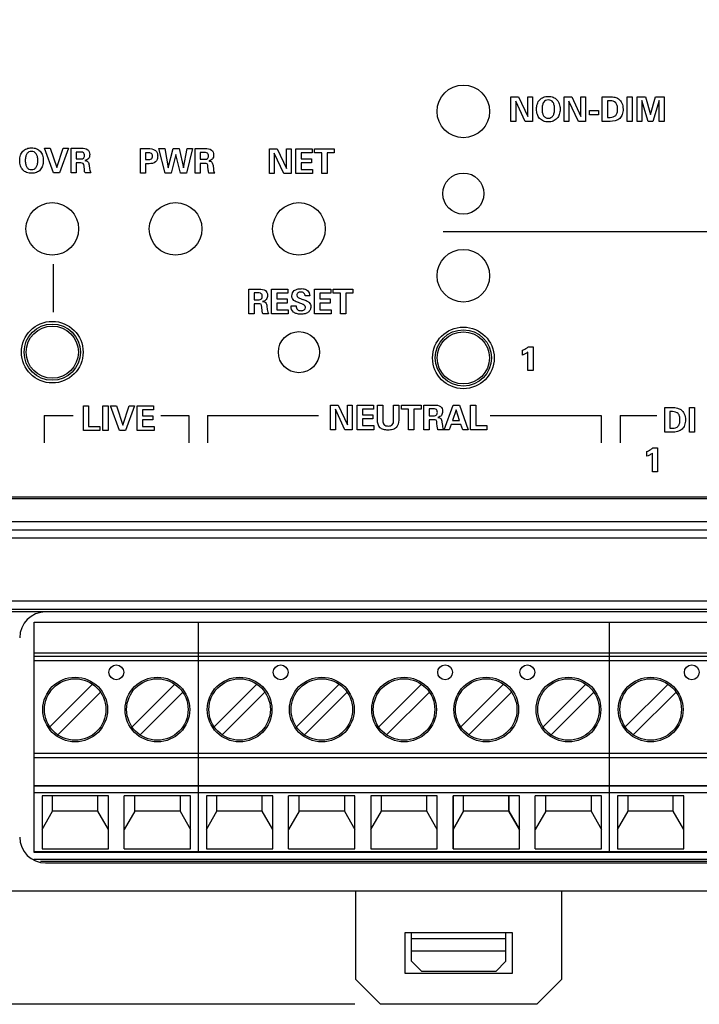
# Model space of a CAD drawing. Header units: inches. Extents: x 0.6 to 15.6, y 0.2 to 10.2.
# Tile 10 of 15: x 5.5 to 7.2, y 5.4 to 7.8. Entities that reach past the tile are written whole.
import ezdxf

# ---------------------------------------------------------------- set-up
doc = ezdxf.new("R2010")
doc.units = ezdxf.units.IN
doc.header["$LTSCALE"] = 0.935
doc.header["$MEASUREMENT"] = 0
doc.header["$PDMODE"] = 3
doc.header["$PDSIZE"] = 0.3125
doc.layers.get('0').update_dxf_attribs({"linetype": 'CONTINUOUS'})
doc.layers.get('Defpoints').update_dxf_attribs({"linetype": 'CONTINUOUS'})
for name, color, linetype in [('A', 1, 'CONTINUOUS'), ('DIMS', 5, 'CONTINUOUS'), ('SCREEN', 5, 'CONTINUOUS')]:
    doc.layers.add(name, color=color, linetype=linetype)
doc.styles.get("Standard").update_dxf_attribs({"font": 'ARIAL_0.TTF'})
doc.dimstyles.get("Standard").update_dxf_attribs({"dimtxt": 0.125, "dimasz": 0.18, "dimexe": 0.18, "dimexo": 0.0625, "dimgap": 0.09, "dimtad": 0, "dimtih": 1, "dimtoh": 1, "dimdec": 3, "dimzin": 4, "dimdsep": 46, "dimtxsty": 'Standard', "dimblk": '_FILLED', "dimblk1": '_FILLED', "dimblk2": '_FILLED', "dimcen": 0.09, "dimadec": 0, "dimazin": 0, "dimtol": 1, "dimtp": 0.001, "dimtm": 0.001, "dimtfac": 1, "dimtdec": 3, "dimtofl": 0, "dimtmove": 0, "dimatfit": 3, "dimldrblk": '_FILLED', "dimfxl": 0, "dimtolj": 1, "dimtzin": 4, "dimarcsym": 0})

# ---------------------------------------------------------------- blocks, each defined once
blk = doc.blocks.new('_FILLED')
at = {"color": 0, "linetype": 'ByBlock'}
blk.add_solid([(0, 0), (-1, 0.174), (-1, -0.174)], dxfattribs=at)
blk = doc.blocks.new('*D3')
at = {"layer": 'Defpoints', "color": 0, "lineweight": 0}
for p in [(2.3438, 9.1839), (1.2332, 5.3769), (6.3953, 5.3769)]:
    blk.add_point(p, dxfattribs=at)
at = {"layer": 'DIMS', "color": 0, "lineweight": -2}
for p, q in [((2.2813, 9.1839), (1.0532, 9.1839)), ((1.2332, 9.0039), (1.2332, 7.621)), ((1.2332, 5.5569), (1.2332, 7.2772)), ((6.3328, 5.3769), (1.0532, 5.3769))]:
    blk.add_line(p, q, dxfattribs=at)
at = {"layer": 'DIMS', "color": 0, "lineweight": -2, "xscale": 0.18, "yscale": 0.18, "zscale": 0.18}
for p, rotation in [((1.2332, 9.1839), 90), ((1.2332, 5.3769), 270)]:
    blk.add_blockref('_FILLED', p, dxfattribs=dict(at, rotation=rotation))
at = {"layer": 'DIMS', "color": 0, "insert": (1.2332, 7.4491), "char_height": 0.125, "attachment_point": 5}
blk.add_mtext('\\A1;94.2mm (3.709")', dxfattribs=at)

msp = doc.modelspace()

# ---------------------------------------------------------------- linework, layer by layer
for p, q in [((10.7657, 6.6069), (2.4057, 6.6069)), ((2.4107, 6.6119), (10.7607, 6.6119)), ((2.4057, 6.5519), (10.7657, 6.5519)), ((2.4057, 6.5319), (10.7657, 6.5319)), ((10.7657, 6.5119), (2.4057, 6.5119)), ((2.4057, 6.3589), (10.7657, 6.3589)), ((2.4057, 6.3389), (10.7657, 6.3389)), ((2.4057, 6.333), (10.7657, 6.333)), ((8.7247, 6.332), (5.5807, 6.332)), ((5.5519, 5.7299), (8.7535, 5.7299)), ((5.5682, 5.7249), (8.7372, 5.7249)), ((5.5807, 5.721), (8.7247, 5.721)), ((10.7657, 5.6519), (2.4057, 5.6519)), ((6.3357, 5.4369), (6.3357, 5.6519)), ((6.8357, 5.6519), (6.8357, 5.4369)), ((6.4557, 5.5519), (6.7157, 5.5519)), ((6.4557, 5.4519), (6.4557, 5.5519)), ((6.4707, 5.4819), (6.4707, 5.5519)), ((6.4707, 5.5369), (6.7007, 5.5369)), ((6.7007, 5.4819), (6.7007, 5.5519)), ((6.7157, 5.5519), (6.7157, 5.4519)), ((6.4707, 5.5069), (6.7007, 5.5069)), ((6.4707, 5.4819), (6.4957, 5.4569)), ((6.6757, 5.4569), (6.7007, 5.4819)), ((6.7157, 5.4519), (6.4557, 5.4519)), ((6.6757, 5.4569), (6.4957, 5.4569)), ((6.3357, 5.4369), (6.3957, 5.3769)), ((6.7757, 5.3769), (6.8357, 5.4369)), ((6.7757, 5.3769), (6.3957, 5.3769))]:
    msp.add_line(p, q)
for centre, radius in [((6.597, 7.5503), 0.064), ((6.597, 7.3503), 0.05), ((5.597, 7.2643), 0.064), ((5.897, 7.2643), 0.064), ((6.197, 7.2643), 0.064), ((6.597, 7.1503), 0.064), ((5.597, 6.9643), 0.075), ((6.597, 6.9503), 0.075), ((6.197, 6.9643), 0.05)]:
    msp.add_circle(centre, radius)
for centre, start, end in [((5.5807, 6.269), 90, 180), ((5.5807, 5.784), 180, 270)]:
    msp.add_arc(centre, 0.063, start, end)
at = {"layer": 'A'}
for p, q in [((5.5527, 5.746), (5.5527, 6.307)), ((5.5527, 6.307), (5.9527, 6.307)), ((5.9527, 5.746), (5.9527, 6.307)), ((5.9527, 6.307), (6.3527, 6.307)), ((5.9527, 5.746), (5.9527, 6.307)), ((6.3527, 6.307), (6.7527, 6.307)), ((6.5527, 6.307), (6.9527, 6.307)), ((6.9527, 6.307), (7.3527, 6.307)), ((6.9527, 5.746), (6.9527, 6.307)), ((6.9527, 5.746), (6.9527, 6.307)), ((5.5527, 6.2322), (5.9527, 6.2322)), ((5.9527, 6.2322), (6.3527, 6.2322)), ((6.3527, 6.2322), (6.7527, 6.2322)), ((6.5527, 6.2322), (6.9527, 6.2322)), ((6.9527, 6.2322), (7.3527, 6.2322)), ((5.5527, 6.2246), (5.9527, 6.2246)), ((5.9527, 6.2128), (5.5527, 6.2128)), ((5.9527, 6.2246), (6.3527, 6.2246)), ((6.3527, 6.2128), (5.9527, 6.2128)), ((6.3527, 6.2246), (6.7527, 6.2246)), ((6.7527, 6.2128), (6.3527, 6.2128)), ((6.5527, 6.2246), (6.9527, 6.2246)), ((6.9527, 6.2128), (6.5527, 6.2128)), ((6.9527, 6.2246), (7.3527, 6.2246)), ((7.3527, 6.2128), (6.9527, 6.2128)), ((5.591, 6.0522), (5.6949, 6.1562)), ((5.6104, 6.0327), (5.7144, 6.1367)), ((5.791, 6.0522), (5.8949, 6.1562)), ((5.9144, 6.1367), (5.8104, 6.0327)), ((5.991, 6.0522), (6.0949, 6.1562)), ((6.0104, 6.0327), (6.1144, 6.1367)), ((6.191, 6.0522), (6.2949, 6.1562)), ((6.3144, 6.1367), (6.2104, 6.0327)), ((6.391, 6.0522), (6.4949, 6.1562)), ((6.4104, 6.0327), (6.5144, 6.1367)), ((6.591, 6.0522), (6.6949, 6.1562)), ((6.591, 6.0522), (6.6949, 6.1562)), ((6.7144, 6.1367), (6.6104, 6.0327)), ((6.6104, 6.0327), (6.7144, 6.1367)), ((6.791, 6.0522), (6.8949, 6.1562)), ((6.9144, 6.1367), (6.8104, 6.0327)), ((6.991, 6.0522), (7.0949, 6.1562)), ((7.0104, 6.0327), (7.1144, 6.1367)), ((5.5527, 5.9885), (5.9527, 5.9885)), ((5.9527, 5.9767), (5.5527, 5.9767)), ((5.9527, 5.9885), (6.3527, 5.9885)), ((6.3527, 5.9767), (5.9527, 5.9767)), ((6.3527, 5.9885), (6.7527, 5.9885)), ((6.7527, 5.9767), (6.3527, 5.9767)), ((6.5527, 5.9885), (6.9527, 5.9885)), ((6.9527, 5.9767), (6.5527, 5.9767)), ((6.9527, 5.9885), (7.3527, 5.9885)), ((7.3527, 5.9767), (6.9527, 5.9767)), ((5.5527, 5.9094), (5.9527, 5.9094)), ((5.5527, 5.9085), (5.9527, 5.9085)), ((5.9527, 5.9094), (6.3527, 5.9094)), ((5.9527, 5.9085), (6.3527, 5.9085)), ((6.3527, 5.9094), (6.7527, 5.9094)), ((6.3527, 5.9085), (6.7527, 5.9085)), ((6.5527, 5.9094), (6.9527, 5.9094)), ((6.5527, 5.9085), (6.9527, 5.9085)), ((6.9527, 5.9094), (7.3527, 5.9094)), ((6.9527, 5.9085), (7.3527, 5.9085)), ((5.9527, 5.8919), (5.5527, 5.8919)), ((5.7334, 5.8842), (5.572, 5.8842)), ((5.572, 5.8842), (5.572, 5.7555)), ((5.5976, 5.8469), (5.5976, 5.8842)), ((5.7078, 5.8469), (5.7078, 5.8842)), ((5.7334, 5.7555), (5.7334, 5.8842)), ((5.9334, 5.8842), (5.772, 5.8842)), ((5.772, 5.7555), (5.772, 5.8842)), ((5.7976, 5.8469), (5.7976, 5.8842)), ((5.9078, 5.8842), (5.9078, 5.8469)), ((5.9334, 5.7555), (5.9334, 5.8842)), ((6.3527, 5.8919), (5.9527, 5.8919)), ((6.1334, 5.8842), (5.972, 5.8842)), ((5.972, 5.8842), (5.972, 5.7555)), ((5.9976, 5.8469), (5.9976, 5.8842)), ((6.1078, 5.8469), (6.1078, 5.8842)), ((6.1334, 5.7555), (6.1334, 5.8842)), ((6.3334, 5.8842), (6.172, 5.8842)), ((6.172, 5.7555), (6.172, 5.8842)), ((6.1976, 5.8469), (6.1976, 5.8842)), ((6.3078, 5.8842), (6.3078, 5.8469)), ((6.3334, 5.7555), (6.3334, 5.8842)), ((6.7527, 5.8919), (6.3527, 5.8919)), ((6.5334, 5.8842), (6.372, 5.8842)), ((6.372, 5.8842), (6.372, 5.7555)), ((6.3976, 5.8469), (6.3976, 5.8842)), ((6.5078, 5.8469), (6.5078, 5.8842)), ((6.5334, 5.7555), (6.5334, 5.8842)), ((6.9527, 5.8919), (6.5527, 5.8919)), ((6.7334, 5.8842), (6.572, 5.8842)), ((6.572, 5.7555), (6.572, 5.8842)), ((6.7334, 5.8842), (6.572, 5.8842)), ((6.572, 5.8842), (6.572, 5.7555)), ((6.5976, 5.8469), (6.5976, 5.8842)), ((6.5976, 5.8469), (6.5976, 5.8842)), ((6.7078, 5.8842), (6.7078, 5.8469)), ((6.7078, 5.8469), (6.7078, 5.8842)), ((6.7334, 5.7555), (6.7334, 5.8842)), ((6.7334, 5.7555), (6.7334, 5.8842)), ((6.9334, 5.8842), (6.772, 5.8842)), ((6.772, 5.7555), (6.772, 5.8842)), ((6.7976, 5.8469), (6.7976, 5.8842)), ((6.9078, 5.8842), (6.9078, 5.8469)), ((6.9334, 5.7555), (6.9334, 5.8842)), ((7.3527, 5.8919), (6.9527, 5.8919)), ((7.1334, 5.8842), (6.972, 5.8842)), ((6.972, 5.8842), (6.972, 5.7555)), ((6.9976, 5.8469), (6.9976, 5.8842)), ((7.1078, 5.8469), (7.1078, 5.8842)), ((7.1334, 5.7555), (7.1334, 5.8842)), ((5.572, 5.8021), (5.5976, 5.8469)), ((5.7078, 5.8469), (5.5976, 5.8469)), ((5.7334, 5.8021), (5.7078, 5.8469)), ((5.7976, 5.8469), (5.772, 5.8021)), ((5.9078, 5.8469), (5.7976, 5.8469)), ((5.9078, 5.8469), (5.9334, 5.8021)), ((5.972, 5.8021), (5.9976, 5.8469)), ((6.1078, 5.8469), (5.9976, 5.8469)), ((6.1334, 5.8021), (6.1078, 5.8469)), ((6.1976, 5.8469), (6.172, 5.8021)), ((6.3078, 5.8469), (6.1976, 5.8469)), ((6.3078, 5.8469), (6.3334, 5.8021)), ((6.372, 5.8021), (6.3976, 5.8469)), ((6.5078, 5.8469), (6.3976, 5.8469)), ((6.5334, 5.8021), (6.5078, 5.8469)), ((6.5976, 5.8469), (6.572, 5.8021)), ((6.572, 5.8021), (6.5976, 5.8469)), ((6.7078, 5.8469), (6.5976, 5.8469)), ((6.7078, 5.8469), (6.5976, 5.8469)), ((6.7078, 5.8469), (6.7334, 5.8021)), ((6.7334, 5.8021), (6.7078, 5.8469)), ((6.7976, 5.8469), (6.772, 5.8021)), ((6.9078, 5.8469), (6.7976, 5.8469)), ((6.9078, 5.8469), (6.9334, 5.8021)), ((6.972, 5.8021), (6.9976, 5.8469)), ((7.1078, 5.8469), (6.9976, 5.8469)), ((7.1334, 5.8021), (7.1078, 5.8469)), ((5.572, 5.7555), (5.7334, 5.7555)), ((5.772, 5.7555), (5.9334, 5.7555)), ((5.972, 5.7555), (6.1334, 5.7555)), ((6.172, 5.7555), (6.3334, 5.7555)), ((6.372, 5.7555), (6.5334, 5.7555)), ((6.572, 5.7555), (6.7334, 5.7555)), ((6.572, 5.7555), (6.7334, 5.7555)), ((6.772, 5.7555), (6.9334, 5.7555)), ((6.972, 5.7555), (7.1334, 5.7555)), ((5.5527, 5.7488), (5.9527, 5.7488)), ((5.9527, 5.746), (5.5527, 5.746)), ((5.9527, 5.7488), (6.3527, 5.7488)), ((6.3527, 5.746), (5.9527, 5.746)), ((6.3527, 5.7488), (6.7527, 5.7488)), ((6.7527, 5.746), (6.3527, 5.746)), ((6.5527, 5.7488), (6.9527, 5.7488)), ((6.9527, 5.746), (6.5527, 5.746)), ((6.9527, 5.7488), (7.3527, 5.7488)), ((7.3527, 5.746), (6.9527, 5.746))]:
    msp.add_line(p, q, dxfattribs=at)
for centre, radius in [((5.597, 6.9643), 0.0685), ((5.597, 6.9643), 0.0635), ((6.597, 6.9503), 0.0685), ((6.597, 6.9503), 0.0635), ((5.7527, 6.185), 0.018), ((6.1527, 6.185), 0.018), ((6.5527, 6.185), 0.018), ((6.7527, 6.185), 0.018), ((7.1527, 6.185), 0.018), ((5.6527, 6.0944), 0.0787), ((5.6527, 6.0944), 0.0748), ((5.8527, 6.0944), 0.0787), ((5.8527, 6.0944), 0.0748), ((6.0527, 6.0944), 0.0787), ((6.0527, 6.0944), 0.0748), ((6.2527, 6.0944), 0.0787), ((6.2527, 6.0944), 0.0748), ((6.4527, 6.0944), 0.0787), ((6.4527, 6.0944), 0.0748), ((6.6527, 6.0944), 0.0787), ((6.6527, 6.0944), 0.0748), ((6.8527, 6.0944), 0.0787), ((6.8527, 6.0944), 0.0748), ((7.0527, 6.0944), 0.0787), ((7.0527, 6.0944), 0.0748)]:
    msp.add_circle(centre, radius, dxfattribs=at)
at = {"layer": 'DIMS'}
for p, q in [((6.7553, 6.9774), (6.7666, 6.9774)), ((6.7666, 6.9774), (6.7666, 6.9194)), ((6.741, 6.9571), (6.741, 6.9688)), ((6.7542, 6.9194), (6.7542, 6.9644)), ((6.7666, 6.9194), (6.7542, 6.9194))]:
    msp.add_line(p, q, dxfattribs=at)
for points, start_tangent, end_tangent in [([(6.741, 6.9688), (6.7488, 6.9728), (6.7553, 6.9774)], (0.919079, 0.394073), (0.756383, 0.654129)), ([(6.7542, 6.9644), (6.747, 6.9599), (6.741, 6.9571)], (-0.821227, -0.570601), (-0.944631, -0.328135))]:
    msp.add_spline(points, degree=3, dxfattribs=dict(at, start_tangent=start_tangent, end_tangent=end_tangent))
at = {"layer": 'SCREEN'}
for p, q in [((6.7129, 7.5258), (6.7129, 7.5859)), ((6.7129, 7.5859), (6.7314, 7.5859)), ((6.7244, 7.5755), (6.7244, 7.5258)), ((6.7477, 7.5258), (6.7244, 7.5755)), ((6.7314, 7.5859), (6.754, 7.5376)), ((6.754, 7.5376), (6.754, 7.5859)), ((6.754, 7.5859), (6.7655, 7.5859)), ((6.7655, 7.5859), (6.7655, 7.5258)), ((6.8419, 7.5258), (6.8419, 7.5859)), ((6.8419, 7.5859), (6.8605, 7.5859)), ((6.8535, 7.5755), (6.8535, 7.5258)), ((6.8768, 7.5258), (6.8535, 7.5755)), ((6.8605, 7.5859), (6.883, 7.5376)), ((6.883, 7.5376), (6.883, 7.5859)), ((6.883, 7.5859), (6.8945, 7.5859)), ((6.8945, 7.5859), (6.8945, 7.5258)), ((6.935, 7.5859), (6.9538, 7.5859)), ((6.935, 7.5258), (6.935, 7.5859)), ((6.9543, 7.576), (6.9478, 7.576)), ((6.9478, 7.576), (6.9478, 7.5358)), ((6.9951, 7.5859), (7.0079, 7.5859)), ((6.9951, 7.5258), (6.9951, 7.5859)), ((7.0079, 7.5859), (7.0079, 7.5258)), ((7.0195, 7.5859), (7.0397, 7.5859)), ((7.0195, 7.5258), (7.0195, 7.5859)), ((7.031, 7.5766), (7.031, 7.5258)), ((7.0466, 7.5258), (7.031, 7.5766)), ((7.0397, 7.5859), (7.0523, 7.5425)), ((7.0523, 7.5425), (7.0648, 7.5859)), ((7.0736, 7.5766), (7.0579, 7.5258)), ((7.0648, 7.5859), (7.0855, 7.5859)), ((7.0736, 7.5258), (7.0736, 7.5766)), ((7.0855, 7.5859), (7.0855, 7.5258)), ((6.904, 7.5418), (6.904, 7.5528)), ((6.904, 7.5528), (6.9256, 7.5528)), ((6.9256, 7.5528), (6.9256, 7.5418)), ((6.7244, 7.5258), (6.7129, 7.5258)), ((6.7655, 7.5258), (6.7477, 7.5258)), ((6.8535, 7.5258), (6.8419, 7.5258)), ((6.8945, 7.5258), (6.8768, 7.5258)), ((6.9256, 7.5418), (6.904, 7.5418)), ((6.9538, 7.5258), (6.935, 7.5258)), ((6.9478, 7.5358), (6.9543, 7.5358)), ((7.0079, 7.5258), (6.9951, 7.5258)), ((7.031, 7.5258), (7.0195, 7.5258)), ((7.0579, 7.5258), (7.0466, 7.5258)), ((7.0855, 7.5258), (7.0736, 7.5258)), ((5.6, 7.4006), (5.5781, 7.4607)), ((5.5781, 7.4607), (5.592, 7.4607)), ((5.592, 7.4607), (5.6079, 7.4137)), ((5.6079, 7.4137), (5.6233, 7.4607)), ((5.6364, 7.4607), (5.6143, 7.4006)), ((5.6233, 7.4607), (5.6364, 7.4607)), ((5.6428, 7.4006), (5.6428, 7.4607)), ((5.6428, 7.4607), (5.6677, 7.4607)), ((5.8114, 7.3998), (5.8114, 7.4598)), ((5.8114, 7.4598), (5.8292, 7.4598)), ((5.8717, 7.3998), (5.8564, 7.4598)), ((5.8564, 7.4598), (5.8705, 7.4598)), ((5.8705, 7.4598), (5.8791, 7.4131)), ((5.8791, 7.4131), (5.891, 7.4598)), ((5.891, 7.4598), (5.9056, 7.4598)), ((5.9056, 7.4598), (5.9161, 7.4131)), ((5.9161, 7.4131), (5.9255, 7.4598)), ((5.938, 7.4598), (5.9232, 7.3998)), ((5.9255, 7.4598), (5.938, 7.4598)), ((5.9442, 7.3998), (5.9442, 7.4598)), ((5.9442, 7.4598), (5.9692, 7.4598)), ((6.1255, 7.3992), (6.1255, 7.4592)), ((6.1255, 7.4592), (6.144, 7.4592)), ((6.144, 7.4592), (6.1666, 7.411)), ((6.1666, 7.411), (6.1666, 7.4592)), ((6.1666, 7.4592), (6.1781, 7.4592)), ((6.1781, 7.4592), (6.1781, 7.3992)), ((6.1897, 7.3992), (6.1897, 7.4592)), ((6.1897, 7.4592), (6.2295, 7.4592)), ((6.2295, 7.4592), (6.2295, 7.4493)), ((6.2349, 7.4495), (6.2349, 7.4592)), ((6.2349, 7.4592), (6.2831, 7.4592)), ((6.2831, 7.4592), (6.2831, 7.4495)), ((5.6554, 7.4514), (5.6554, 7.4346)), ((5.6629, 7.4514), (5.6554, 7.4514)), ((5.6554, 7.4346), (5.6629, 7.4346)), ((5.8235, 7.4498), (5.8235, 7.433)), ((5.8296, 7.4498), (5.8235, 7.4498)), ((5.8235, 7.433), (5.8296, 7.433)), ((5.8978, 7.4457), (5.886, 7.3998)), ((5.9086, 7.3998), (5.8978, 7.4457)), ((5.9568, 7.4505), (5.9568, 7.4337)), ((5.9644, 7.4505), (5.9568, 7.4505)), ((5.9568, 7.4337), (5.9644, 7.4337)), ((6.137, 7.4489), (6.137, 7.3992)), ((6.1604, 7.3992), (6.137, 7.4489)), ((6.2027, 7.4493), (6.2027, 7.4352)), ((6.2295, 7.4493), (6.2027, 7.4493)), ((6.2027, 7.4352), (6.2278, 7.4352)), ((6.2278, 7.4352), (6.2278, 7.4254)), ((6.2526, 7.4495), (6.2349, 7.4495)), ((6.2526, 7.3992), (6.2526, 7.4495)), ((6.2655, 7.4495), (6.2655, 7.3992)), ((6.2831, 7.4495), (6.2655, 7.4495)), ((5.6554, 7.4248), (5.6554, 7.4006)), ((5.6664, 7.4248), (5.6554, 7.4248)), ((5.6751, 7.408), (5.6743, 7.417)), ((5.6865, 7.4194), (5.6876, 7.4107)), ((5.8235, 7.4229), (5.8235, 7.3998)), ((5.8324, 7.4229), (5.8235, 7.4229)), ((5.9568, 7.4239), (5.9568, 7.3998)), ((5.9679, 7.4239), (5.9568, 7.4239)), ((5.9766, 7.4071), (5.9757, 7.4161)), ((5.988, 7.4185), (5.9891, 7.4098)), ((6.2027, 7.4254), (6.2027, 7.4092)), ((6.2278, 7.4254), (6.2027, 7.4254)), ((6.2027, 7.4092), (6.2304, 7.4092)), ((6.2304, 7.4092), (6.2304, 7.3992)), ((5.6143, 7.4006), (5.6, 7.4006)), ((5.6554, 7.4006), (5.6428, 7.4006)), ((5.6907, 7.4006), (5.6768, 7.4006)), ((5.8235, 7.3998), (5.8114, 7.3998)), ((5.886, 7.3998), (5.8717, 7.3998)), ((5.9232, 7.3998), (5.9086, 7.3998)), ((5.9568, 7.3998), (5.9442, 7.3998)), ((5.9922, 7.3998), (5.9782, 7.3998)), ((6.137, 7.3992), (6.1255, 7.3992)), ((6.1781, 7.3992), (6.1604, 7.3992)), ((6.2304, 7.3992), (6.1897, 7.3992)), ((6.2655, 7.3992), (6.2526, 7.3992)), ((6.5479, 7.2577), (8.2182, 7.2577)), ((5.5994, 7.1785), (5.5994, 7.0616)), ((6.0752, 7.0577), (6.0752, 7.1178)), ((6.0752, 7.1178), (6.1002, 7.1178)), ((6.0878, 7.1085), (6.0878, 7.0917)), ((6.0954, 7.1085), (6.0878, 7.1085)), ((6.1302, 7.0577), (6.1302, 7.1178)), ((6.1302, 7.1178), (6.17, 7.1178)), ((6.1433, 7.1078), (6.1433, 7.0937)), ((6.17, 7.1078), (6.1433, 7.1078)), ((6.17, 7.1178), (6.17, 7.1078)), ((6.2233, 7.101), (6.2121, 7.101)), ((6.2233, 7.1013), (6.2233, 7.101)), ((6.2351, 7.0577), (6.2351, 7.1178)), ((6.2351, 7.1178), (6.2749, 7.1178)), ((6.2481, 7.1078), (6.2481, 7.0937)), ((6.2749, 7.1078), (6.2481, 7.1078)), ((6.2749, 7.1178), (6.2749, 7.1078)), ((6.2803, 7.108), (6.2803, 7.1178)), ((6.2803, 7.1178), (6.3285, 7.1178)), ((6.298, 7.108), (6.2803, 7.108)), ((6.298, 7.0577), (6.298, 7.108)), ((6.3109, 7.108), (6.3109, 7.0577)), ((6.3285, 7.108), (6.3109, 7.108)), ((6.3285, 7.1178), (6.3285, 7.108)), ((6.0878, 7.0917), (6.0954, 7.0917)), ((6.0878, 7.0819), (6.0878, 7.0577)), ((6.0989, 7.0819), (6.0878, 7.0819)), ((6.1076, 7.0651), (6.1067, 7.0741)), ((6.119, 7.0765), (6.1201, 7.0678)), ((6.1433, 7.0937), (6.1684, 7.0937)), ((6.1433, 7.0839), (6.1433, 7.0677)), ((6.1684, 7.0839), (6.1433, 7.0839)), ((6.1684, 7.0937), (6.1684, 7.0839)), ((6.1778, 7.0764), (6.1778, 7.0772)), ((6.1778, 7.0772), (6.1904, 7.0772)), ((6.1989, 7.0839), (6.1963, 7.0848)), ((6.2067, 7.0926), (6.2074, 7.0924)), ((6.2481, 7.0937), (6.2732, 7.0937)), ((6.2481, 7.0839), (6.2481, 7.0677)), ((6.2732, 7.0839), (6.2481, 7.0839)), ((6.2732, 7.0937), (6.2732, 7.0839)), ((6.0878, 7.0577), (6.0752, 7.0577)), ((6.1232, 7.0577), (6.1092, 7.0577)), ((6.171, 7.0577), (6.1302, 7.0577)), ((6.1433, 7.0677), (6.171, 7.0677)), ((6.171, 7.0677), (6.171, 7.0577)), ((6.2758, 7.0577), (6.2351, 7.0577)), ((6.2481, 7.0677), (6.2758, 7.0677)), ((6.2758, 7.0677), (6.2758, 7.0577)), ((6.3109, 7.0577), (6.298, 7.0577)), ((5.6726, 6.7735), (5.6726, 6.8335)), ((5.6726, 6.8335), (5.6854, 6.8335)), ((5.6854, 6.8335), (5.6854, 6.7837)), ((5.7199, 6.7735), (5.7199, 6.8335)), ((5.7199, 6.8335), (5.7327, 6.8335)), ((5.7327, 6.8335), (5.7327, 6.7735)), ((5.7608, 6.7735), (5.739, 6.8335)), ((5.739, 6.8335), (5.7529, 6.8335)), ((5.7529, 6.8335), (5.7687, 6.7866)), ((5.7687, 6.7866), (5.7842, 6.8335)), ((5.7973, 6.8335), (5.7752, 6.7735)), ((5.7842, 6.8335), (5.7973, 6.8335)), ((5.8037, 6.7735), (5.8037, 6.8335)), ((5.8037, 6.8335), (5.8435, 6.8335)), ((5.8435, 6.8335), (5.8435, 6.8236)), ((6.2741, 6.8355), (6.2926, 6.8355)), ((6.2741, 6.7755), (6.2741, 6.8355)), ((6.2926, 6.8355), (6.3152, 6.7872)), ((6.3152, 6.8355), (6.3267, 6.8355)), ((6.3152, 6.7872), (6.3152, 6.8355)), ((6.3267, 6.8355), (6.3267, 6.7755)), ((6.3383, 6.8355), (6.3781, 6.8355)), ((6.3383, 6.7755), (6.3383, 6.8355)), ((6.3781, 6.8355), (6.3781, 6.8256)), ((6.3881, 6.8355), (6.4009, 6.8355)), ((6.3881, 6.7986), (6.3881, 6.8355)), ((6.4009, 6.8355), (6.4009, 6.7977)), ((6.4273, 6.8355), (6.4397, 6.8355)), ((6.4273, 6.7982), (6.4273, 6.8355)), ((6.4397, 6.8355), (6.4397, 6.7986)), ((6.4462, 6.8355), (6.4945, 6.8355)), ((6.4462, 6.8257), (6.4462, 6.8355)), ((6.4945, 6.8355), (6.4945, 6.8257)), ((6.5012, 6.8355), (6.5262, 6.8355)), ((6.5012, 6.7755), (6.5012, 6.8355)), ((6.5507, 6.7755), (6.5724, 6.8355)), ((6.5724, 6.8355), (6.5876, 6.8355)), ((6.5876, 6.8355), (6.6085, 6.7755)), ((6.6147, 6.8355), (6.6274, 6.8355)), ((6.6147, 6.7755), (6.6147, 6.8355)), ((6.6274, 6.8355), (6.6274, 6.7857)), ((5.5771, 6.8104), (5.6481, 6.8104)), ((5.5773, 6.8105), (5.5773, 6.7435)), ((5.8167, 6.8236), (5.8167, 6.8094)), ((5.8435, 6.8236), (5.8167, 6.8236)), ((5.8167, 6.8094), (5.8419, 6.8094)), ((5.8419, 6.8094), (5.8419, 6.7997)), ((5.8611, 6.8104), (5.9289, 6.8104)), ((5.9289, 6.8104), (5.9289, 6.7435)), ((5.9747, 6.8104), (5.9747, 6.7435)), ((5.9747, 6.8104), (6.2444, 6.8104)), ((6.2856, 6.8252), (6.2856, 6.7755)), ((6.309, 6.7755), (6.2856, 6.8252)), ((6.3781, 6.8256), (6.3513, 6.8256)), ((6.3513, 6.8256), (6.3513, 6.8114)), ((6.3513, 6.8114), (6.3764, 6.8114)), ((6.3764, 6.8114), (6.3764, 6.8016)), ((6.4639, 6.8257), (6.4462, 6.8257)), ((6.4639, 6.7755), (6.4639, 6.8257)), ((6.4945, 6.8257), (6.4768, 6.8257)), ((6.4768, 6.8257), (6.4768, 6.7755)), ((6.5214, 6.8262), (6.5138, 6.8262)), ((6.5138, 6.8262), (6.5138, 6.8094)), ((6.5138, 6.8094), (6.5214, 6.8094)), ((6.5798, 6.8237), (6.5707, 6.7982)), ((6.588, 6.7982), (6.5798, 6.8237)), ((6.6623, 6.8104), (6.9324, 6.8104)), ((6.9324, 6.8104), (6.9324, 6.7435)), ((6.9781, 6.8104), (7.068, 6.8104)), ((6.9781, 6.8104), (6.9781, 6.7435)), ((7.0868, 6.8294), (7.1055, 6.8294)), ((7.0868, 6.7694), (7.0868, 6.8294)), ((7.106, 6.8195), (7.0995, 6.8195)), ((7.0995, 6.8195), (7.0995, 6.7793)), ((7.1469, 6.8294), (7.1596, 6.8294)), ((7.1469, 6.7694), (7.1469, 6.8294)), ((7.1596, 6.8294), (7.1596, 6.7694)), ((5.6854, 6.7837), (5.7124, 6.7837)), ((5.7124, 6.7837), (5.7124, 6.7735)), ((5.8167, 6.7997), (5.8167, 6.7835)), ((5.8419, 6.7997), (5.8167, 6.7997)), ((5.8167, 6.7835), (5.8445, 6.7835)), ((5.8445, 6.7835), (5.8445, 6.7735)), ((6.3764, 6.8016), (6.3513, 6.8016)), ((6.3513, 6.8016), (6.3513, 6.7855)), ((6.3513, 6.7855), (6.379, 6.7855)), ((6.379, 6.7855), (6.379, 6.7755)), ((6.5249, 6.7997), (6.5138, 6.7997)), ((6.5138, 6.7997), (6.5138, 6.7755)), ((6.5336, 6.7828), (6.5327, 6.7919)), ((6.545, 6.7942), (6.5461, 6.7856)), ((6.5674, 6.7884), (6.5627, 6.7755)), ((6.5911, 6.7884), (6.5674, 6.7884)), ((6.5707, 6.7982), (6.588, 6.7982)), ((6.5954, 6.7755), (6.5911, 6.7884)), ((6.6274, 6.7857), (6.6545, 6.7857)), ((6.6545, 6.7857), (6.6545, 6.7755)), ((5.7124, 6.7735), (5.6726, 6.7735)), ((5.7327, 6.7735), (5.7199, 6.7735)), ((5.7752, 6.7735), (5.7608, 6.7735)), ((5.8445, 6.7735), (5.8037, 6.7735)), ((6.2856, 6.7755), (6.2741, 6.7755)), ((6.3267, 6.7755), (6.309, 6.7755)), ((6.379, 6.7755), (6.3383, 6.7755)), ((6.4768, 6.7755), (6.4639, 6.7755)), ((6.5138, 6.7755), (6.5012, 6.7755)), ((6.5492, 6.7755), (6.5352, 6.7755)), ((6.5627, 6.7755), (6.5507, 6.7755)), ((6.6085, 6.7755), (6.5954, 6.7755)), ((6.6545, 6.7755), (6.6147, 6.7755)), ((7.1055, 6.7694), (7.0868, 6.7694)), ((7.0995, 6.7793), (7.106, 6.7793)), ((7.1596, 6.7694), (7.1469, 6.7694)), ((7.0437, 6.7108), (7.0437, 6.7225)), ((7.0569, 6.6731), (7.0569, 6.7181)), ((7.058, 6.7311), (7.0693, 6.7311)), ((7.0693, 6.7311), (7.0693, 6.6731)), ((7.0693, 6.6731), (7.0569, 6.6731))]:
    msp.add_line(p, q, dxfattribs=at)
for points, start_tangent, end_tangent in [([(6.775, 7.5562), (6.777, 7.5689), (6.7828, 7.5786), (6.7918, 7.5847), (6.8037, 7.5868), (6.8156, 7.5847), (6.8246, 7.5786), (6.8304, 7.5689), (6.8323, 7.5562), (6.8323, 7.5548)], (0.00387, 0.999993), (-0.0212, -0.999775)), ([(6.8189, 7.5561), (6.8179, 7.5656), (6.815, 7.5725), (6.8102, 7.5767), (6.8036, 7.5781), (6.7971, 7.5767), (6.7924, 7.5724), (6.7895, 7.5655), (6.7885, 7.5561)], (-0.001078, 0.999999), (-0.00148, -0.999999)), ([(6.9538, 7.5859), (6.9659, 7.5847), (6.9743, 7.5809), (6.9827, 7.5706), (6.9848, 7.5637), (6.9855, 7.5558), (6.9835, 7.5428), (6.9775, 7.5334), (6.9538, 7.5258)], (1, 0), (-1, 0)), ([(6.9543, 7.5358), (6.9679, 7.5406), (6.9712, 7.5468), (6.9722, 7.5557), (6.9712, 7.5648), (6.9679, 7.5711), (6.9543, 7.576)], (1, 0), (-1, 0)), ([(6.8323, 7.5548), (6.8304, 7.5431), (6.8247, 7.5332), (6.8157, 7.5269), (6.8037, 7.5248), (6.7917, 7.5269), (6.7826, 7.5331), (6.777, 7.543), (6.775, 7.5562)], (-0.0212, -0.999775), (0.00387, 0.999993)), ([(6.7885, 7.5561), (6.7895, 7.5464), (6.7923, 7.5395), (6.7971, 7.5352), (6.8036, 7.5338), (6.8102, 7.5352), (6.815, 7.5395), (6.8179, 7.5465), (6.8189, 7.5561)], (-0.00148, -0.999999), (-0.001078, 0.999999)), ([(5.5178, 7.431), (5.5198, 7.4437), (5.5256, 7.4534), (5.5347, 7.4595), (5.5465, 7.4616), (5.5584, 7.4595), (5.5674, 7.4534), (5.5732, 7.4437), (5.5751, 7.431), (5.5751, 7.4296)], (0.003802, 0.999993), (-0.021094, -0.999777)), ([(5.6677, 7.4607), (5.6831, 7.457), (5.6868, 7.4523), (5.688, 7.4456), (5.6873, 7.4399), (5.6852, 7.4357), (5.6764, 7.4307)], (1, 0), (-0.97237, -0.233444)), ([(5.8292, 7.4598), (5.8477, 7.4554), (5.852, 7.4498), (5.8534, 7.4415), (5.8521, 7.4334), (5.8481, 7.4276), (5.8324, 7.4229)], (1, 0), (-1, 0)), ([(5.9692, 7.4598), (5.9845, 7.4561), (5.9882, 7.4514), (5.9895, 7.4447), (5.9888, 7.439), (5.9867, 7.4348), (5.9778, 7.4298)], (1, 0), (-0.972421, -0.233231)), ([(5.5751, 7.4296), (5.5732, 7.4179), (5.5675, 7.408), (5.5585, 7.4017), (5.5465, 7.3996), (5.5345, 7.4017), (5.5255, 7.4079), (5.5198, 7.4178), (5.5178, 7.431)], (-0.021094, -0.999777), (0.003802, 0.999993)), ([(5.5617, 7.4309), (5.5607, 7.4403), (5.5578, 7.4473), (5.553, 7.4515), (5.5465, 7.4529), (5.54, 7.4515), (5.5352, 7.4472), (5.5323, 7.4403), (5.5313, 7.4309)], (-0.000979, 1), (-0.001434, -0.999999)), ([(5.5313, 7.4309), (5.5323, 7.4212), (5.5351, 7.4143), (5.5399, 7.41), (5.5465, 7.4086), (5.553, 7.41), (5.5578, 7.4143), (5.5607, 7.4213), (5.5617, 7.4309)], (-0.001434, -0.999999), (-0.000979, 1)), ([(5.6629, 7.4346), (5.6727, 7.4364), (5.6747, 7.4389), (5.6754, 7.4428), (5.6747, 7.4469), (5.6729, 7.4495), (5.6629, 7.4514)], (1, 0), (-1, 0)), ([(5.6764, 7.4307), (5.6836, 7.4277), (5.6865, 7.4194)], (0.994341, -0.106238), (0.124035, -0.992278)), ([(5.8296, 7.433), (5.8382, 7.4349), (5.8401, 7.4375), (5.8407, 7.4414), (5.8401, 7.4453), (5.8382, 7.4478), (5.8296, 7.4498)], (1, 0), (-1, 0)), ([(5.9644, 7.4337), (5.9742, 7.4355), (5.9762, 7.438), (5.9768, 7.4419), (5.9762, 7.446), (5.9743, 7.4486), (5.9644, 7.4505)], (1, 0), (-1, 0)), ([(5.9778, 7.4298), (5.985, 7.4268), (5.988, 7.4185)], (0.994228, -0.107291), (0.124035, -0.992278)), ([(5.6743, 7.417), (5.6725, 7.4237), (5.6664, 7.4248)], (-0.088799, 0.99605), (-1, 0)), ([(5.6768, 7.4006), (5.6757, 7.4035), (5.6751, 7.408)], (-0.462139, 0.886807), (-0.085817, 0.996311)), ([(5.6876, 7.4107), (5.6888, 7.4047), (5.6907, 7.4006)], (0.134175, -0.990958), (0.584384, -0.811477)), ([(5.9757, 7.4161), (5.974, 7.4228), (5.9679, 7.4239)], (-0.088894, 0.996041), (-1, 0)), ([(5.9782, 7.3998), (5.9772, 7.4026), (5.9766, 7.4071)], (-0.460438, 0.887692), (-0.085817, 0.996311)), ([(5.9891, 7.4098), (5.9903, 7.4038), (5.9922, 7.3998)], (0.132587, -0.991171), (0.582951, -0.812507)), ([(6.1963, 7.0848), (6.1849, 7.09), (6.181, 7.0948), (6.1797, 7.1012), (6.1858, 7.1141), (6.193, 7.1176), (6.2025, 7.1188), (6.2113, 7.1177), (6.212, 7.1174)], (-0.949603, 0.313454), (0.948915, -0.315531)), ([(6.0954, 7.0917), (6.1052, 7.0935), (6.1072, 7.096), (6.1078, 7.0999), (6.1072, 7.104), (6.1053, 7.1066), (6.0954, 7.1085)], (1, 0), (-1, 0)), ([(6.1002, 7.1178), (6.1155, 7.1141), (6.1192, 7.1094), (6.1205, 7.1027), (6.1198, 7.097), (6.1177, 7.0928), (6.1088, 7.0878)], (1, 0), (-0.97237, -0.233444)), ([(6.2121, 7.101), (6.209, 7.1081), (6.2017, 7.1106), (6.1976, 7.11), (6.1945, 7.1085), (6.1925, 7.106), (6.1918, 7.1029)], (-0.085544, 0.996334), (0.093165, -0.995651)), ([(6.1918, 7.1029), (6.1955, 7.0976), (6.2067, 7.0926)], (0.093165, -0.995651), (0.951268, -0.308366)), ([(6.212, 7.1174), (6.2178, 7.1142), (6.2233, 7.1013)], (0.948915, -0.315531), (0, -1)), ([(6.1067, 7.0741), (6.105, 7.0808), (6.0989, 7.0819)], (-0.088894, 0.996041), (-1, 0)), ([(6.1088, 7.0878), (6.116, 7.0848), (6.119, 7.0765)], (0.994341, -0.106238), (0.12305, -0.992401)), ([(6.1897, 7.0584), (6.1838, 7.0616), (6.1778, 7.0764)], (-0.947919, 0.318512), (0, 1)), ([(6.2074, 7.0924), (6.2168, 7.0887), (6.2223, 7.0849), (6.225, 7.0805), (6.2259, 7.0746), (6.2243, 7.0671), (6.2195, 7.0615), (6.2118, 7.0579), (6.2016, 7.0567), (6.1912, 7.058), (6.1897, 7.0584)], (0.949326, -0.314294), (-0.947919, 0.318512)), ([(6.1904, 7.0772), (6.1934, 7.0682), (6.1971, 7.066), (6.2023, 7.0652), (6.2066, 7.0658), (6.21, 7.0676), (6.213, 7.0732)], (0, -1), (-0.001786, 0.999998)), ([(6.213, 7.0732), (6.213, 7.0735), (6.2095, 7.0789), (6.1989, 7.0839)], (-0.001786, 0.999998), (-0.946845, 0.32169)), ([(6.1092, 7.0577), (6.1082, 7.0606), (6.1076, 7.0651)], (-0.45716, 0.889384), (-0.087894, 0.99613)), ([(6.1201, 7.0678), (6.1213, 7.0618), (6.1232, 7.0577)], (0.134175, -0.990958), (0.580952, -0.813938)), ([(6.5262, 6.8355), (6.5415, 6.8318), (6.5452, 6.8271), (6.5465, 6.8204), (6.5458, 6.8147), (6.5437, 6.8105), (6.5348, 6.8056)], (1, 0), (-0.972421, -0.233231)), ([(6.5214, 6.8094), (6.5312, 6.8113), (6.5332, 6.8138), (6.5338, 6.8176), (6.5332, 6.8217), (6.5313, 6.8244), (6.5214, 6.8262)], (1, 0), (-1, 0)), ([(7.1055, 6.8294), (7.1176, 6.8282), (7.126, 6.8244), (7.1344, 6.8141), (7.1365, 6.8072), (7.1372, 6.7992), (7.1352, 6.7863), (7.1292, 6.7769), (7.1055, 6.7694)], (1, 0), (-1, 0)), ([(7.106, 6.7793), (7.1196, 6.7841), (7.1229, 6.7903), (7.124, 6.7992), (7.1229, 6.8083), (7.1196, 6.8146), (7.106, 6.8195)], (1, 0), (-1, 0)), ([(6.4397, 6.7986), (6.4333, 6.7805), (6.4253, 6.776), (6.4139, 6.7745), (6.4025, 6.776), (6.3944, 6.7804), (6.3881, 6.7986)], (0, -1), (0, 1)), ([(6.4009, 6.7977), (6.4042, 6.7877), (6.4084, 6.7852), (6.4143, 6.7844), (6.4201, 6.7852), (6.4242, 6.7877), (6.4273, 6.7982)], (0, -1), (0, 1)), ([(6.5327, 6.7919), (6.531, 6.7985), (6.5249, 6.7997)], (-0.088894, 0.996041), (-1, 0)), ([(6.5352, 6.7755), (6.5342, 6.7784), (6.5336, 6.7828)], (-0.460438, 0.887692), (-0.085996, 0.996295)), ([(6.5348, 6.8056), (6.542, 6.8026), (6.545, 6.7942)], (0.994228, -0.107291), (0.124035, -0.992278)), ([(6.5461, 6.7856), (6.5473, 6.7795), (6.5492, 6.7755)], (0.132587, -0.991171), (0.582951, -0.812507)), ([(7.0437, 6.7225), (7.0515, 6.7264), (7.058, 6.7311)], (0.918618, 0.395146), (0.756383, 0.654129)), ([(7.0569, 6.7181), (7.0497, 6.7136), (7.0437, 6.7108)], (-0.821798, -0.56978), (-0.944631, -0.328135))]:
    msp.add_spline(points, degree=3, dxfattribs=dict(at, start_tangent=start_tangent, end_tangent=end_tangent))

# ---------------------------------------------------------------- dimensions: what is measured, and where the dimension line sits
at = {"layer": 'DIMS'}
dim = msp.add_linear_dim(base=(1.2332, 5.3769), p1=(2.3438, 9.1839), p2=(6.3953, 5.3769), angle=270, text='94.2mm (3.709")', dimstyle='Standard', dxfattribs=at)
dim.commit()
dim.dimension.update_dxf_attribs({"geometry": '*D3', "text_midpoint": (1.2332, 7.4491), "dimtype": 160})

doc.saveas('drawing.dxf')
